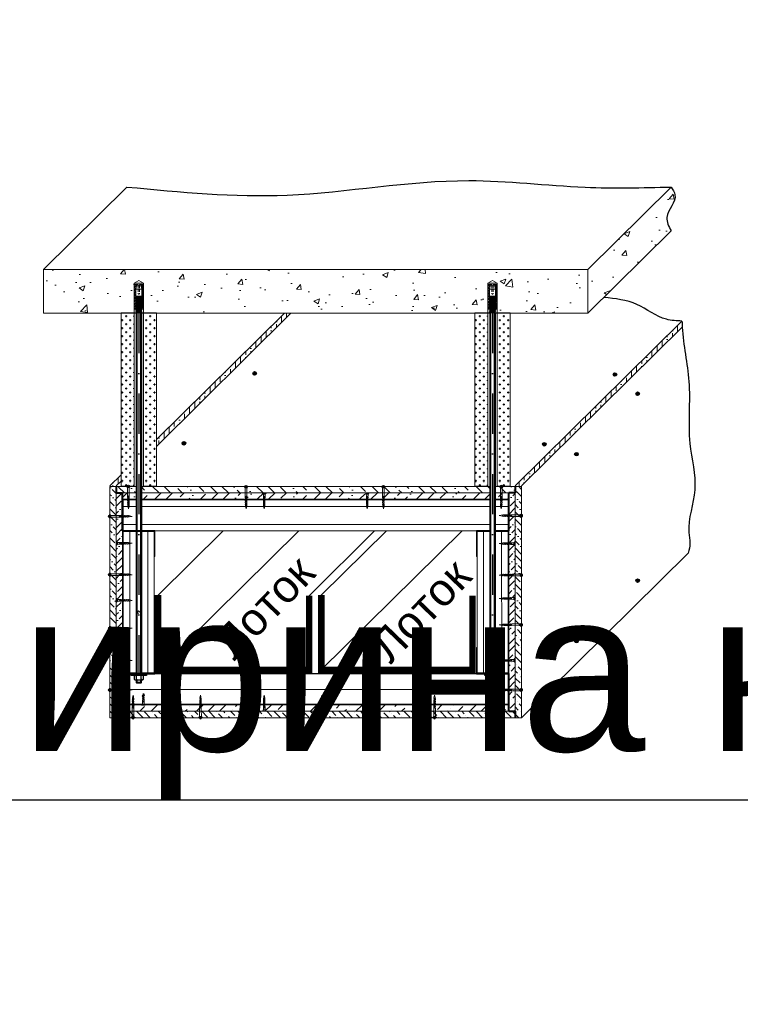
# Model space of a CAD drawing. Header units: millimetres. Extents: x -170541 to 538755, y -106344 to 863391.
# Tile 6 of 12: x 183423 to 184543, y -52523 to -50994. Entities that reach past the tile are written whole.
import ezdxf

# ---------------------------------------------------------------- set-up
doc = ezdxf.new("R2010")
doc.units = ezdxf.units.MM
doc.set_wipeout_variables(frame=1)
doc.linetypes.add('DASHDOT2', pattern=[0.5, 0.25, -0.125, 0, -0.125])
doc.linetypes.add('HIDDEN2', pattern=[4.7625, 3.175, -1.5875])
for name, color, linetype, lineweight in [('01_Техстронг Плита', 32, 'Continuous', 9), ('02_Техстронг Профиль', 7, 'Continuous', 9), ('HC', 7, 'Continuous', 25), ('АР-Основные', 7, 'Continuous', 15), ('АР-Текст', 150, 'Continuous', 13)]:
    doc.layers.add(name, color=color, linetype=linetype, lineweight=lineweight)
doc.layers.add('_Осевая', color=102, linetype='DASHDOT2')
doc.layers.add('ЛИДЕР', color=7, linetype='Continuous')
doc.styles.add('Arial', font='arial.ttf', dxfattribs={"height": 250})
doc.styles.get("Standard").update_dxf_attribs({"font": 'isocpeur.ttf'})
doc.dimstyles.new('ISO-25', dxfattribs={"dimtxt": 2.5, "dimasz": 2.5, "dimexe": 1.25, "dimexo": 0.625, "dimtad": 1, "dimtxsty": 'Standard', "dimcen": 2.5, "dimadec": 0, "dimazin": 0, "dimtfac": 1, "dimtmove": 0, "dimatfit": 3, "dimfxl": 1, "dimarcsym": 0})
pattern_1 = [(135, (179364.058, -50790.7586), (-15.434815, 4.209495), [19.84375, -3.96875, 0, -3.96875])]
pattern_2 = [(0, (-209700.356, 35858.3034), (6.25, 6.25), [3.125, -9.375]), (90, (-209698.7936, 35856.741), (-6.25, 6.25), [3.125, -9.375])]
pattern_3 = [(0, (-209150.777, 35858.3034), (6.25, 6.25), [3.125, -9.375]), (90, (-209149.215, 35856.741), (-6.25, 6.25), [3.125, -9.375])]

# ---------------------------------------------------------------- blocks, each defined once
blk = doc.blocks.new('*D613')
at = {"color": 0, "lineweight": -2, "transparency": 16777216}
for p, q in [((183385.1, -51718.9), (183385.1, -49366.7)), ((183160.9, -51718.9), (183386.4, -51718.9)), ((183385.1, -52075.7), (183385.1, -51721.4)), ((183155.9, -52078.2), (183386.4, -52078.2))]:
    blk.add_line(p, q, dxfattribs=at)
at = {"color": 0, "transparency": 16777216}
for points in [[(183384.7, -51721.4), (183385.5, -51721.4), (183385.1, -51718.9)], [(183384.7, -52075.7), (183385.5, -52075.7), (183385.1, -52078.2)]]:
    blk.add_solid(points, dxfattribs=at)
at = {"layer": 'Defpoints', "color": 0, "transparency": 16777216}
for p in [(183160.3, -51718.9), (183385.1, -51718.9), (183155.3, -52078.2)]:
    blk.add_point(p, dxfattribs=at)
at = {"color": 0, "transparency": 16777216, "insert": (183221.8, -50541.6), "char_height": 250, "attachment_point": 5, "rotation": 90, "style": 'Arial'}
blk.add_mtext('высота короба', dxfattribs=at)
blk = doc.blocks.new('34124')
at = {"ltscale": 5}
h = blk.add_hatch(color=1, dxfattribs=at)
h.dxf.hatch_style = 1
h.paths.add_polyline_path([(3.2, 0, 1), (-3.2, 0, 1)])
at = {"color": 1, "ltscale": 5}
blk.add_circle((0, 0), 3.2, dxfattribs=at)
blk = doc.blocks.new('Анкер м10')
at = {"lineweight": 5}
h = blk.add_hatch(dxfattribs=at)
h.set_pattern_fill('STEEL', color=256, scale=0.8)
h.set_pattern_definition([(45, (-16380.2264, 15704.676), (-1.79605122, 1.79605122), []), (45, (-16380.2264, 15705.946), (-1.79605122, 1.79605122), [])])
h.paths.add_polyline_path([(-4, 30.6), (-2.9, 36.7), (-5.8, 36.7), (-5.8, 4.7), (-4, 4.7)])
h.paths.add_polyline_path([(5.8, 36.7), (2.9, 36.7), (4, 30.6), (4, 4.7), (5.8, 4.7)])
for p, q in [((6, 38.3), (-6, 38.3)), ((-5.8, 36.7), (-5.8, 4.7)), ((-0.8, 36.7), (-5.8, 36.7)), ((-4, 30.6), (-4, 4.7)), ((-3.9, 30.6), (3.9, 30.6)), ((-3.1, 35), (3.1, 35)), ((-0.8, 36.7), (-0.8, 35)), ((5.8, 36.7), (0.8, 36.7)), ((0.8, 36.7), (0.8, 35)), ((4, 30.6), (4, 4.7)), ((5.8, 36.7), (5.8, 4.7)), ((-4, 24.3), (-5.8, 24.3)), ((-4, 19.2), (-3.6, 19.5)), ((-4, 19.2), (-3.4, 18.9)), ((-4, 18), (-3.4, 18.4)), ((-4, 18), (-3.4, 17.7)), ((-4, 16.8), (-3.4, 17.2)), ((-4, 16.8), (-3.4, 16.5)), ((-4, 15.6), (-3.4, 16)), ((-4, 15.6), (-3.4, 15.3)), ((-4, 14.4), (-3.4, 14.8)), ((-4, 14.4), (-3.4, 14.1)), ((-4, 13.2), (-3.4, 13.6)), ((-4, 13.2), (-3.4, 12.9)), ((3.9, 21.5), (-3.9, 21.5)), ((-3.4, 18.4), (-3.4, 18.9)), ((-3.4, 17.2), (-3.4, 17.7)), ((-3.4, 16), (-3.4, 16.5)), ((-3.4, 14.8), (-3.4, 15.3)), ((-3.4, 13.6), (-3.4, 14.1)), ((-3.4, 12.4), (-3.4, 12.9)), ((3.4, 19), (3.4, 19.5)), ((4, 18.6), (3.4, 19)), ((4, 18.6), (3.4, 18.3)), ((3.4, 17.8), (3.4, 18.3)), ((4, 17.4), (3.4, 17.8)), ((4, 17.4), (3.4, 17.1)), ((3.4, 16.6), (3.4, 17.1)), ((4, 16.2), (3.4, 16.6)), ((4, 16.2), (3.4, 15.9)), ((3.4, 15.4), (3.4, 15.9)), ((4, 15), (3.4, 15.4)), ((4, 15), (3.4, 14.7)), ((3.4, 14.2), (3.4, 14.7)), ((4, 13.8), (3.4, 14.2)), ((4, 13.8), (3.4, 13.5)), ((3.4, 13), (3.4, 13.5)), ((4, 12.6), (3.4, 13)), ((4, 12.6), (3.4, 12.3)), ((4, 24.3), (5.8, 24.3)), ((-3.8, 4.7), (-6, 4.7)), ((-4, 12), (-3.4, 12.4)), ((-4, 12), (-3.4, 11.7)), ((-4, 10.8), (-3.4, 11.2)), ((-4, 10.8), (-3.4, 10.5)), ((-4, 9.6), (-3.4, 10)), ((-4, 9.6), (-3.4, 9.3)), ((-4, 8.4), (-3.4, 8.8)), ((-4, 8.4), (-3.4, 8.1)), ((-4, 7.2), (-3.4, 7.6)), ((-4, 7.2), (-3.4, 6.9)), ((-4, 6), (-3.4, 6.4)), ((-4, 6), (-3.4, 5.7)), ((-4, 4.8), (-3.4, 5.2)), ((-4, 4.8), (-3.4, 4.5)), ((-4, 3.6), (-3.4, 4)), ((-4, 3.6), (-3.4, 3.3)), ((-4, 2.4), (-3.4, 2.8)), ((-4, 2.4), (-3.4, 2.1)), ((-4, 1.2), (-3.4, 1.6)), ((-4, 1.2), (-3.4, 0.9)), ((-4, 0), (-3.4, 0.4)), ((-4, 0), (-3.9, 0)), ((-3.4, 11.2), (-3.4, 11.7)), ((-3.4, 10), (-3.4, 10.5)), ((-3.4, 8.8), (-3.4, 9.3)), ((-3.4, 7.6), (-3.4, 8.1)), ((-3.4, 6.4), (-3.4, 6.9)), ((-3.4, 5.2), (-3.4, 5.7)), ((-3.4, 4), (-3.4, 4.5)), ((-3.4, 2.8), (-3.4, 3.3)), ((-3.4, 1.6), (-3.4, 2.1)), ((-3.4, 0.4), (-3.4, 0.9)), ((3.4, 11.8), (3.4, 12.3)), ((4, 11.4), (3.4, 11.8)), ((4, 11.4), (3.4, 11.1)), ((3.4, 10.6), (3.4, 11.1)), ((4, 10.2), (3.4, 10.6)), ((4, 10.2), (3.4, 9.9)), ((3.4, 9.4), (3.4, 9.9)), ((4, 9), (3.4, 9.4)), ((4, 9), (3.4, 8.7)), ((3.4, 8.2), (3.4, 8.7)), ((4, 7.8), (3.4, 8.2)), ((4, 7.8), (3.4, 7.5)), ((3.4, 7), (3.4, 7.5)), ((4, 6.6), (3.4, 7)), ((4, 6.6), (3.4, 6.3)), ((3.4, 5.8), (3.4, 6.3)), ((4, 5.4), (3.4, 5.8)), ((4, 5.4), (3.4, 5.1)), ((3.4, 4.6), (3.4, 5.1)), ((6, 4.7), (3.4, 4.7)), ((4, 4.2), (3.4, 4.6)), ((4, 4.2), (3.4, 3.9)), ((3.4, 3.4), (3.4, 3.9)), ((4, 3), (3.4, 3.4)), ((4, 3), (3.4, 2.7)), ((3.4, 2.2), (3.4, 2.7)), ((4, 1.8), (3.4, 2.2)), ((4, 1.8), (3.4, 1.5)), ((3.4, 1), (3.4, 1.5)), ((4, 0.6), (3.4, 1)), ((4, 0.6), (3.4, 0.3)), ((3.4, 0), (3.4, 0.3))]:
    blk.add_line(p, q, dxfattribs=at)
at = {"linetype": 'HIDDEN2', "lineweight": 5}
for p, q in [((-0.8, 35), (-0.8, 25.1)), ((0.8, 35), (0.8, 25.1))]:
    blk.add_line(p, q, dxfattribs=at)
at = {"lineweight": 5, "ltscale": 5}
blk.add_line((6, 0), (-6, 0), dxfattribs=at)
at = {"lineweight": 5}
blk.add_lwpolyline([(-6, 0), (-6, 38.3), (0, 41.8), (6, 38.3), (6, 0)], dxfattribs=at)
at = {"linetype": 'HIDDEN2', "lineweight": 5}
blk.add_arc((0, 25.1), 0.8, 180, 0, dxfattribs=at)
at = {"layer": 'HC', "lineweight": 5, "extrusion": (1.22461e-16, 5.99869e-32, -1)}
for p, q in [((-4, 30.6), (-2.9, 36.7)), ((-3.9, 30.6), (-3.1, 35)), ((-3.9, 21.5), (-3.9, 30.6)), ((2.9, 36.7), (4, 30.6)), ((3.1, 35), (3.9, 30.6)), ((3.9, 30.6), (3.9, 21.5)), ((-2.6, 20.7), (-3.9, 21.5)), ((2.6, 20.3), (-2.6, 20.3)), ((3.9, 21.5), (2.6, 20.7))]:
    blk.add_line(p, q, dxfattribs=at)
at = {"layer": 'HC', "lineweight": 5, "extrusion": (-1.22461e-16, 4.49903e-32, -1)}
for p, q in [((4, 18.6), (-4, 18)), ((4, 17.4), (-4, 16.8)), ((4, 16.2), (-4, 15.6)), ((4, 15), (-4, 14.4)), ((4, 13.8), (-4, 13.2)), ((4, 12.6), (-4, 12)), ((3.4, 19.5), (-3.4, 18.9)), ((3.4, 19.5), (-3.4, 18.9)), ((3.4, 19), (-3.4, 18.4)), ((3.4, 18.3), (-3.4, 17.7)), ((3.4, 17.8), (-3.4, 17.2)), ((3.4, 17.1), (-3.4, 16.5)), ((3.4, 16.6), (-3.4, 16)), ((3.4, 15.9), (-3.4, 15.3)), ((3.4, 15.4), (-3.4, 14.8)), ((3.4, 14.7), (-3.4, 14.1)), ((3.4, 14.2), (-3.4, 13.6)), ((3.4, 13.5), (-3.4, 12.9)), ((3.4, 13), (-3.4, 12.4)), ((4, 11.4), (-4, 10.8)), ((4, 10.2), (-4, 9.6)), ((4, 9), (-4, 8.4)), ((4, 7.8), (-4, 7.2)), ((4, 6.6), (-4, 6)), ((4, 5.4), (-4, 4.8)), ((4, 4.2), (-4, 3.6)), ((4, 3), (-4, 2.4)), ((4, 1.8), (-4, 1.2)), ((4, 0.6), (-4, 0)), ((3.4, 12.3), (-3.4, 11.7)), ((3.4, 11.8), (-3.4, 11.2)), ((3.4, 11.1), (-3.4, 10.5)), ((3.4, 11.1), (-3.4, 10.5)), ((3.4, 10.6), (-3.4, 10)), ((3.4, 9.9), (-3.4, 9.3)), ((3.4, 9.9), (-3.4, 9.3)), ((3.4, 9.4), (-3.4, 8.8)), ((3.4, 8.7), (-3.4, 8.1)), ((3.4, 8.2), (-3.4, 7.6)), ((3.4, 7.5), (-3.4, 6.9)), ((3.4, 7), (-3.4, 6.4)), ((3.4, 6.3), (-3.4, 5.7)), ((3.4, 5.8), (-3.4, 5.2)), ((3.4, 5.1), (-3.4, 4.5)), ((3.4, 4.6), (-3.4, 4)), ((3.4, 3.9), (-3.4, 3.3)), ((3.4, 3.4), (-3.4, 2.8)), ((3.4, 2.7), (-3.4, 2.1)), ((3.4, 2.2), (-3.4, 1.6)), ((3.4, 1.5), (-3.4, 0.9)), ((3.4, 1.5), (-3.4, 0.9)), ((3.4, 1), (-3.4, 0.4)), ((3.4, 0.3), (0.4, 0)), ((3.4, 0.3), (0.4, 0))]:
    blk.add_line(p, q, dxfattribs=at)
at = {"layer": 'HC', "lineweight": 5, "extrusion": (1.22461e-16, -5.99869e-32, -1)}
for p, q in [((3.4, 19.5), (-3.6, 19.5)), ((-2.6, 20.3), (-3.4, 19.5)), ((2.6, 20.7), (-2.6, 20.7)), ((3.4, 19.5), (2.6, 20.3))]:
    blk.add_line(p, q, dxfattribs=at)
blk = doc.blocks.new('Саморез 25')
at = {"layer": 'АР-Основные'}
for points in [[(0, 2.8), (0, -2.8)], [(0.3, 2.8), (0, 2.8)], [(0, 1.4), (7.2, 1.3)], [(0.3, 2.8), (0.3, -2.8)], [(2.2, 1.4), (0.3, 2.8)], [(2.2, -1.4), (2.2, 1.4)], [(4.5, -1.3), (7.1, 1.3)], [(7.2, -1.3), (9.8, 1.2)], [(9.9, -1.3), (12.5, 1.2)], [(12.6, -1.2), (15.1, 1.2)], [(15.3, -1.2), (17.8, 1.2)], [(18, -1.2), (20.2, 1)], [(20.2, 1), (25, 0)], [(4.5, -1.3), (0, -1.4)], [(0.3, -2.8), (0, -2.8)], [(0.3, -2.8), (2.2, -1.4)], [(19.3, -1.2), (25, 0)]]:
    blk.add_lwpolyline(points, dxfattribs=at)
for points in [[(9.8, 1.3, -0.189572), (7.2, 1.3, -0.286419)], [(12.5, 1.2, -0.209667), (9.8, 1.3, -0.286419)], [(15.1, 1.2, -0.189861), (12.5, 1.2, -0.286419)], [(17.8, 1.2, -0.189861), (15.1, 1.2, -0.286419)], [(20.2, 1, -0.29379), (17.8, 1.2, -0.286419)], [(4.5, -1.3, -0.134316), (7.2, -1.3, -0.281599)], [(7.2, -1.3, -0.160342), (9.9, -1.3, -0.281599)], [(9.9, -1.3, -0.160342), (12.6, -1.2, -0.281599)], [(12.6, -1.2, -0.160342), (15.3, -1.2, -0.281599)], [(15.3, -1.2, -0.160342), (18, -1.2, -0.281599)], [(18, -1.2, -0.272032), (19.3, -1.2, -0.272032)]]:
    blk.add_lwpolyline(points, format="xyb", dxfattribs=at)
blk = doc.blocks.new('*U605')
blk.add_wipeout([(-575, 4), (-575, -4), (0, -4), (0, 4)])
at = {"ltscale": 40}
for p, q in [((-574, 4), (-575, 3)), ((-575, -3), (-575, 3)), ((-569.6, 3), (-575, 3)), ((-569.6, 4), (-574, 4)), ((-574, -4), (-574, 4)), ((0, 4), (-560.2, 4)), ((0, 3), (-560.2, 3)), ((-575, -3), (-569.6, -3)), ((-574, -4), (-575, -3)), ((-574, -4), (-569.6, -4)), ((-560.2, -3), (0, -3)), ((0, -4), (-560.2, -4))]:
    blk.add_line(p, q, dxfattribs=at)
at = {"ltscale": 100}
for p, q in [((-569.6, 5), (-568.8, 3.8)), ((-569.6, 2.7), (-568.8, 3.8)), ((-568.8, 3.8), (-563.7, 3.8)), ((-562.8, 5), (-563.7, 3.8)), ((-562.8, 2.7), (-563.7, 3.8)), ((0, -4), (0, 4)), ((-569.6, -2.7), (-568.8, -3.8)), ((-569.6, -5), (-568.8, -3.8)), ((-568.8, -3.8), (-563.7, -3.8)), ((-562.8, -2.7), (-563.7, -3.8)), ((-562.8, -5), (-563.7, -3.8))]:
    blk.add_line(p, q, dxfattribs=at)
for points in [[(-562.8, 5.9), (-563.7, 7.1), (-568.8, 7.1), (-569.6, 5.9), (-569.6, -5.9), (-568.8, -7.1), (-563.7, -7.1), (-562.8, -5.9)], [(-562.8, -11.7), (-562.8, 11.7), (-560.2, 11.7), (-560.2, -11.7)]]:
    blk.add_lwpolyline(points, close=True, dxfattribs=at)
at = {"layer": '_Осевая', "ltscale": 250}
blk.add_line((0, 0), (-579.2, 0), dxfattribs=at)
blk = doc.blocks.new('Саморез с прессшайбой и сверлом')
for p, q in [((-421.4, -5088.4), (-422, -5084.8)), ((-421.1, -5087), (-421.4, -5088.4)), ((-420.6, -5086.8), (-421.1, -5087)), ((-419.8, -5083.9), (-420.6, -5086.8))]:
    blk.add_line(p, q)
at = {"layer": 'АР-Основные'}
for points in [[(-424.6, -5070.4), (-417.1, -5070.4)], [(-424.6, -5070.9), (-424.6, -5070.4)], [(-424.6, -5070.9), (-417.1, -5070.9)], [(-423.8, -5069.9), (-418.2, -5069.9)], [(-423.8, -5070.4), (-423.8, -5069.9)], [(-422.3, -5070.9), (-422.3, -5077.1)], [(-419.7, -5074.3), (-422.2, -5077)], [(-419.7, -5077.1), (-422.2, -5079.7)], [(-419.7, -5074.3), (-419.6, -5070.9)], [(-418.2, -5070.4), (-418.2, -5069.9)], [(-417.1, -5070.9), (-417.1, -5070.4)], [(-419.8, -5079.9), (-422.2, -5082.3)], [(-419.8, -5082.6), (-422, -5084.8)]]:
    blk.add_lwpolyline(points, dxfattribs=at)
for points in [[(-422.2, -5079.7, 0.175921), (-422.3, -5077.1, 0.286419)], [(-419.7, -5077.1, 0.125559), (-419.8, -5079.9, 0.281599)], [(-419.7, -5074.3, 0.134316), (-419.7, -5077.1, 0.281599)], [(-422.2, -5082.3, 0.189861), (-422.2, -5079.7, 0.286419)], [(-422, -5084.8, 0.29379), (-422.2, -5082.3, 0.286419)], [(-419.8, -5079.9, 0.160342), (-419.8, -5082.6, 0.281599)], [(-419.8, -5082.6, 0.272032), (-419.8, -5083.9, 0.272032)]]:
    blk.add_lwpolyline(points, format="xyb", dxfattribs=at)
blk = doc.blocks.new('A$C66B9649C')
at = {"layer": 'АР-Основные'}
for points in [[(0, -2.8), (0, 2.8)], [(0.3, 2.8), (0, 2.8)], [(14.5, 1.3), (0, 1.4)], [(0.3, -2.8), (0.3, 2.8)], [(0.3, 2.8), (2.2, 1.4)], [(2.2, 1.4), (2.2, -1.4)], [(14.5, 1.3), (17.1, -1.3)], [(17.2, 1.3), (19.8, -1.2)], [(19.9, 1.3), (22.5, -1.2)], [(22.6, 1.2), (25.1, -1.2)], [(25.3, 1.2), (27.8, -1.2)], [(28, 1.2), (30.2, -1)], [(29.3, 1.2), (35, 0)], [(30.2, -1), (35, 0)], [(0, -1.4), (17.2, -1.3)], [(0.3, -2.8), (0, -2.8)], [(2.2, -1.4), (0.3, -2.8)]]:
    blk.add_lwpolyline(points, dxfattribs=at)
for points in [[(14.5, 1.3, 0.134316), (17.2, 1.3, 0.281599)], [(17.2, 1.3, 0.160342), (19.9, 1.3, 0.281599)], [(19.9, 1.3, 0.160342), (22.6, 1.2, 0.281599)], [(22.6, 1.2, 0.160342), (25.3, 1.2, 0.281599)], [(25.3, 1.2, 0.160342), (28, 1.2, 0.281599)], [(28, 1.2, 0.272032), (29.3, 1.2, 0.272032)], [(19.8, -1.3, 0.189572), (17.2, -1.3, 0.286419)], [(22.5, -1.2, 0.209667), (19.8, -1.3, 0.286419)], [(25.1, -1.2, 0.189861), (22.5, -1.2, 0.286419)], [(27.8, -1.2, 0.189861), (25.1, -1.2, 0.286419)], [(30.2, -1, 0.29379), (27.8, -1.2, 0.286419)]]:
    blk.add_lwpolyline(points, format="xyb", dxfattribs=at)
at = {"xscale": 0.5, "yscale": 0.5, "zscale": 0.5}
blk.add_blockref('34124', (0, 0), dxfattribs=at)
blk = doc.blocks.new('*U606')
blk.add_wipeout([(-575, 4), (-575, -4), (0, -4), (0, 4)])
at = {"ltscale": 40}
for p, q in [((-574, 4), (-575, 3)), ((-575, -3), (-575, 3)), ((-569.6, 3), (-575, 3)), ((-569.6, 4), (-574, 4)), ((-574, -4), (-574, 4)), ((0, 4), (-560.2, 4)), ((0, 3), (-560.2, 3)), ((-575, -3), (-569.6, -3)), ((-574, -4), (-575, -3)), ((-574, -4), (-569.6, -4)), ((-560.2, -3), (0, -3)), ((0, -4), (-560.2, -4))]:
    blk.add_line(p, q, dxfattribs=at)
at = {"ltscale": 100}
for p, q in [((-569.6, 5), (-568.8, 3.8)), ((-569.6, 2.7), (-568.8, 3.8)), ((-568.8, 3.8), (-563.7, 3.8)), ((-562.8, 5), (-563.7, 3.8)), ((-562.8, 2.7), (-563.7, 3.8)), ((0, -4), (0, 4)), ((-569.6, -2.7), (-568.8, -3.8)), ((-569.6, -5), (-568.8, -3.8)), ((-568.8, -3.8), (-563.7, -3.8)), ((-562.8, -2.7), (-563.7, -3.8)), ((-562.8, -5), (-563.7, -3.8))]:
    blk.add_line(p, q, dxfattribs=at)
for points in [[(-562.8, 5.9), (-563.7, 7.1), (-568.8, 7.1), (-569.6, 5.9), (-569.6, -5.9), (-568.8, -7.1), (-563.7, -7.1), (-562.8, -5.9)], [(-562.8, -11.7), (-562.8, 11.7), (-560.2, 11.7), (-560.2, -11.7)]]:
    blk.add_lwpolyline(points, close=True, dxfattribs=at)
at = {"layer": '_Осевая', "ltscale": 250}
blk.add_line((0, 0), (-579.2, 0), dxfattribs=at)
blk = doc.blocks.new('*D624')
at = {"color": 0, "lineweight": -2, "transparency": 16777216}
for p, q in [((182520.3, -52078.8), (182520.3, -52207.1)), ((183160.3, -52078.8), (183160.3, -52207.1)), ((182522.8, -52205.8), (183157.8, -52205.8)), ((183160.3, -52205.8), (185603.6, -52205.8))]:
    blk.add_line(p, q, dxfattribs=at)
at = {"color": 0, "transparency": 16777216}
for points in [[(182522.8, -52205.4), (182522.8, -52206.3), (182520.3, -52205.8)], [(183157.8, -52205.4), (183157.8, -52206.3), (183160.3, -52205.8)]]:
    blk.add_solid(points, dxfattribs=at)
at = {"layer": 'Defpoints', "color": 0, "transparency": 16777216}
for p in [(182520.3, -52078.2), (183160.3, -52078.2), (183160.3, -52205.8)]:
    blk.add_point(p, dxfattribs=at)
at = {"color": 0, "transparency": 16777216, "insert": (184383.2, -52042.5), "char_height": 250, "attachment_point": 5, "style": 'Arial'}
blk.add_mtext('ширина короба', dxfattribs=at)
blk = doc.blocks.new('*D621')
at = {"color": 0, "lineweight": -2, "transparency": 16777216}
for p, q in [((183239.3, -52960.6), (183239.3, -52339.9)), ((183220.9, -52960.6), (183240.5, -52960.6)), ((183239.3, -53249.3), (183239.3, -52963.1)), ((183113.2, -53251.8), (183240.5, -53251.8))]:
    blk.add_line(p, q, dxfattribs=at)
at = {"color": 0, "transparency": 16777216}
for points in [[(183238.9, -52963.1), (183239.7, -52963.1), (183239.3, -52960.6)], [(183238.9, -53249.3), (183239.7, -53249.3), (183239.3, -53251.8)]]:
    blk.add_solid(points, dxfattribs=at)
at = {"layer": 'Defpoints', "color": 0, "transparency": 16777216}
for p in [(183220.3, -52960.6), (183239.3, -52960.6), (183112.6, -53251.8)]:
    blk.add_point(p, dxfattribs=at)
at = {"color": 0, "transparency": 16777216, "insert": (183206.1, -52575.4), "char_height": 250, "attachment_point": 5, "rotation": 90, "style": 'Arial'}
blk.add_mtext('{\\H0.2x;высота короба}', dxfattribs=at)

msp = doc.modelspace()

# ---------------------------------------------------------------- hatches: boundary and pattern name
h = msp.add_hatch(color=256)
h.dxf.hatch_style = 1
h.paths.add_polyline_path([(183583.19, -51788.897), (183583.19, -51778.897), (183583.19, -51738.897), (183623.19, -51738.897), (183623.19, -51739.897), (183584.19, -51739.897), (183584.19, -51787.897), (183623.19, -51787.897), (183623.19, -51788.897)])
h = msp.add_hatch(color=256)
h.dxf.hatch_style = 1
h.paths.add_polyline_path([(184143.19, -51788.897), (184143.19, -51787.897), (184182.19, -51787.897), (184182.19, -51739.897), (184143.19, -51739.897), (184143.19, -51738.897), (184183.19, -51738.897), (184183.19, -51788.897)])
h = msp.add_hatch(color=256)
h.dxf.hatch_style = 1
h.paths.add_polyline_path([(183633.19, -51787.897), (183623.19, -51787.897), (183583.19, -51787.897), (183583.19, -51827.897), (183584.19, -51827.897), (183584.19, -51788.897), (183632.19, -51788.897), (183632.19, -51827.897), (183633.19, -51827.897)])
h = msp.add_hatch(color=256)
h.dxf.hatch_style = 1
h.paths.add_polyline_path([(184133.19, -51787.897), (184143.19, -51787.897), (184183.19, -51787.897), (184183.19, -51827.897), (184182.19, -51827.897), (184182.19, -51788.897), (184134.19, -51788.897), (184134.19, -51827.897), (184133.19, -51827.897)])
h = msp.add_hatch(color=256)
h.dxf.hatch_style = 1
h.paths.add_polyline_path([(183633.19, -51969.167), (183632.19, -51969.167), (183632.19, -52008.167), (183584.19, -52008.167), (183584.19, -51969.167), (183583.19, -51969.167), (183583.19, -52009.167), (183633.19, -52009.167)])
h = msp.add_hatch(color=256)
h.dxf.hatch_style = 1
h.paths.add_polyline_path([(184133.19, -51969.167), (184134.19, -51969.167), (184134.19, -52008.167), (184182.19, -52008.167), (184182.19, -51969.167), (184183.19, -51969.167), (184183.19, -52009.167), (184133.19, -52009.167)])
h = msp.add_hatch(color=256)
h.dxf.hatch_style = 1
h.paths.add_polyline_path([(183583.19, -52008.167), (183583.19, -52018.167), (183583.19, -52058.167), (183623.19, -52058.167), (183623.19, -52057.167), (183584.19, -52057.167), (183584.19, -52009.167), (183623.19, -52009.167), (183623.19, -52008.167)])
h = msp.add_hatch(color=256)
h.dxf.hatch_style = 1
h.paths.add_polyline_path([(184143.19, -52008.167), (184143.19, -52009.167), (184182.19, -52009.167), (184182.19, -52057.167), (184143.19, -52057.167), (184143.19, -52058.167), (184183.19, -52058.167), (184183.19, -52008.167)])
at = {"layer": '01_Техстронг Плита', "ltscale": 4}
h = msp.add_hatch(dxfattribs=at)
h.set_pattern_fill('ANSI36', color=32, scale=2.5, angle=45, style=0)
h.set_pattern_definition([(90, (183472.88, -49653.3576), (-7.9375, 13.890625), [19.84375, -3.96875, 0, -3.96875])])
h.paths.add_polyline_path([(183580.659, -51710.307), (183580.659, -51700.433), (183563.19, -51717.897), (183573.19, -51717.897)])
h.paths.add_polyline_path([(183844.63, -51450.005), (183834.63, -51450.005), (183635.978, -51646.673), (183635.978, -51656.547)])
at = {"layer": '01_Техстронг Плита'}
h = msp.add_hatch(dxfattribs=at)
h.set_pattern_fill('CROSS', color=256, scale=25)
h.set_pattern_definition(pattern_2)
h.paths.add_polyline_path([(183601.059, -51449.508), (183580.659, -51449.508), (183580.659, -51718.399), (183601.059, -51718.399)])
h = msp.add_hatch(dxfattribs=at)
h.set_pattern_fill('CROSS', color=256, scale=25)
h.set_pattern_definition(pattern_2)
h.paths.add_polyline_path([(183615.579, -51718.399), (183635.978, -51718.399), (183635.978, -51449.508), (183615.579, -51449.508)])
h = msp.add_hatch(dxfattribs=at)
h.set_pattern_fill('CROSS', color=256, scale=25)
h.set_pattern_definition(pattern_3)
h.paths.add_polyline_path([(184150.637, -51449.508), (184130.238, -51449.508), (184130.238, -51718.399), (184150.637, -51718.399)])
h = msp.add_hatch(dxfattribs=at)
h.set_pattern_fill('CROSS', color=256, scale=25)
h.set_pattern_definition(pattern_3)
h.paths.add_polyline_path([(184165.157, -51718.399), (184185.557, -51718.399), (184185.557, -51449.508), (184165.157, -51449.508)])
at = {"layer": '01_Техстронг Плита', "ltscale": 4}
h = msp.add_hatch(dxfattribs=at)
h.set_pattern_fill('ANSI36', color=32, scale=2.5, angle=45, style=0)
h.set_pattern_definition([(90, (183492.88, -49653.3576), (-7.9375, 13.890625), [19.84375, -3.96875, 0, -3.96875])])
edge = h.paths.add_edge_path()
edge.add_spline(control_points=[(184452.726, -51471.51), (184452.543, -51467.037), (184452.424, -51463.13), (184452.392, -51461.966)], knot_values=[0, 0, 0, 0, 8.46584721, 8.46584721, 8.46584721, 8.46584721], degree=3, periodic=0)
edge.add_line((184452.392, -51461.966), (184193.19, -51717.897))
edge.add_line((184193.19, -51717.897), (184203.19, -51717.897))
edge.add_line((184203.19, -51717.897), (184452.726, -51471.51))
h = msp.add_hatch(dxfattribs=at)
h.set_pattern_fill('ANSI36', color=32, scale=2.5, angle=90, style=0)
h.set_pattern_definition([(135, (180736.895, -50790.7586), (-15.434815, 4.209495), [19.84375, -3.96875, 0, -3.96875])])
h.paths.add_polyline_path([(183573.19, -51718.897), (183563.19, -51718.897), (183563.19, -52078.167), (183573.19, -52078.167)])
h = msp.add_hatch(dxfattribs=at)
h.set_pattern_fill('ANSI36', color=32, scale=4, angle=90, style=0)
h.set_pattern_definition([(135, (180736.895, -50801.759), (-24.695704, 6.73519), [31.75, -6.35, 0, -6.35])])
h.paths.add_polyline_path([(184193.19, -51718.897), (184193.19, -51728.897), (183573.19, -51728.897), (183573.19, -51718.897)])
h = msp.add_hatch(dxfattribs=at)
h.set_pattern_fill('ANSI36', color=32, scale=2.5, style=0)
h.set_pattern_definition([(45, (107003.083, -32376.787), (4.20949506, 15.4348152), [19.84375, -3.96875, 0, -3.96875])])
h.paths.add_polyline_path([(183583.19, -51728.897), (183573.19, -51728.897), (183573.19, -52068.167), (183583.19, -52068.167)])
h = msp.add_hatch(dxfattribs=at)
h.set_pattern_fill('ANSI36', color=32, scale=100, style=0)
h.set_pattern_definition([(45, (265785.122, 337120.538), (6.62912607, 24.3067956), [31.25, -6.25, 0, -6.25])])
h.paths.add_polyline_path([(184183.19, -51738.897), (184183.19, -51728.897), (183583.19, -51728.897), (183583.19, -51738.897)])
h = msp.add_hatch(dxfattribs=at)
h.set_pattern_fill('ANSI36', color=32, scale=2.5, style=0)
h.set_pattern_definition([(45, (107019.6454, -32376.787), (4.20949506, 15.4348152), [19.84375, -3.96875, 0, -3.96875])])
h.paths.add_polyline_path([(184183.19, -51728.897), (184193.19, -51728.897), (184193.19, -52068.167), (184183.19, -52068.167)])
h = msp.add_hatch(dxfattribs=at)
h.set_pattern_fill('ANSI36', color=32, scale=2.5, angle=90, style=0)
h.set_pattern_definition(pattern_1)
h.paths.add_polyline_path([(184193.19, -51718.897), (184203.19, -51718.897), (184203.19, -52078.167), (184193.19, -52078.167)])
h = msp.add_hatch(dxfattribs=at)
h.set_pattern_fill('ANSI36', color=32, scale=2.5, angle=90, style=0)
h.set_pattern_definition(pattern_1)
h.paths.add_polyline_path([(184193.19, -52078.167), (184193.19, -52068.167), (183573.19, -52068.167), (183573.19, -52078.167)])
h = msp.add_hatch(dxfattribs=at)
h.set_pattern_fill('ANSI36', color=32, scale=100, style=0)
h.set_pattern_definition([(45, (265785.122, 337221.268), (6.62912607, 24.3067956), [31.25, -6.25, 0, -6.25])])
h.paths.add_polyline_path([(184183.19, -52058.167), (184183.19, -52068.167), (183583.19, -52068.167), (183583.19, -52058.167)])
at = {"layer": '02_Техстронг Профиль'}
h = msp.add_hatch(dxfattribs=at)
h.set_pattern_fill('AR-CONC', color=256, scale=0.5)
h.set_pattern_definition([(50, (184024.25, -49544.83), (91.0923, -7.9695), [9.525, -104.775]), (355, (184024.25, -49544.83), (-17.6217, 95.5284), [7.62, -83.8203]), (100.4514, (184031.84, -49545.49), (73.4706, 87.559), [8.095, -89.045]), (46.184, (184024.25, -49519.43), (135.5395, -21.021), [14.2875, -157.1625]), (96.6356, (184035.54, -49521.18), (118.702, 123.713), [12.1425, -133.568]), (351.184, (184024.25, -49519.43), (118.702, 123.713), [11.43, -125.73]), (21, (184036.95, -49525.78), (75.8072, -51.1326), [9.525, -104.775]), (326, (184036.95, -49525.78), (30.901, 92.094), [7.62, -83.82]), (71.4514, (184043.26, -49530.04), (106.7082, 40.9614), [8.095, -89.045]), (37.5, (184024.247, -49544.827), (1.5443, 42.2775), [0, -82.804, 0, -85.09, 0, -84.1375]), (7.5, (184024.247, -49544.827), (33.4098, 50.0903), [0, -48.514, 0, -80.899, 0, -32.0675]), (327.5, (183995.926, -49544.827), (67.7953, -2.8644), [0, -31.75, 0, -99.06, 0, -131.445]), (317.5, (183983.226, -49544.83), (74.0646, 12.7132), [0, -41.275, 0, -65.786, 0, -93.345])])
edge = h.paths.add_edge_path()
edge.add_spline(control_points=[(184435.419, -51322.137), (184429.77, -51311.129), (184428.689, -51291.299), (184445.488, -51270.216), (184438.646, -51258.621), (184435.419, -51253.872)], knot_values=[0, 0, 0, 0, 34.63392983, 54.94573155, 71.06455549, 71.06455549, 71.06455549, 71.06455549], degree=3, periodic=0)
edge.add_line((184435.419, -51253.872), (184305.916, -51381.74))
edge.add_line((184305.916, -51381.74), (184305.916, -51450.005))
edge.add_line((184305.916, -51450.005), (184435.419, -51322.137))
h = msp.add_hatch(dxfattribs=at)
h.set_pattern_fill('AR-CONC', color=256, scale=0.5)
h.set_pattern_definition([(50, (183482.88, -52319.89), (91.0923, -7.9695), [9.525, -104.775]), (355, (183482.88, -52319.89), (-17.622, 95.5284), [7.62, -83.82]), (100.4514, (183490.47, -52320.56), (73.4706, 87.559), [8.095, -89.045]), (46.184, (183482.88, -52294.49), (135.54, -21.021), [14.287, -157.162]), (96.636, (183494.17, -52296.24), (118.702, 123.713), [12.143, -133.568]), (351.184, (183482.88, -52294.5), (118.702, 123.713), [11.43, -125.73]), (21, (183495.58, -52300.84), (75.807, -51.1326), [9.525, -104.775]), (326, (183495.58, -52300.84), (30.901, 92.094), [7.62, -83.82]), (71.4514, (183501.9, -52305.1), (106.708, 40.9614), [8.095, -89.045]), (37.5, (183482.88, -52319.893), (1.5443, 42.2775), [0, -82.804, 0, -85.09, 0, -84.1375]), (7.5, (183482.88, -52319.893), (33.4098, 50.0903), [0, -48.514, 0, -80.899, 0, -32.0675]), (327.5, (183454.56, -52319.893), (67.7953, -2.8644), [0, -31.75, 0, -99.06, 0, -131.445]), (317.5, (183441.86, -52319.893), (74.0646, 12.7132), [0, -41.275, 0, -65.786, 0, -93.345])])
h.paths.add_polyline_path([(183460.464, -51381.74), (183460.464, -51450.005), (183645.935, -51450.005), (183645.935, -51403.659), (183653.195, -51399.467), (183660.455, -51403.659), (183660.455, -51450.005), (184105.93, -51450.005), (184105.93, -51403.659), (184113.19, -51399.467), (184120.45, -51403.659), (184120.45, -51450.005), (184305.916, -51450.005), (184305.916, -51381.74)])
h = msp.add_hatch(color=256, dxfattribs=at)
h.dxf.hatch_style = 1
h.paths.add_polyline_path([(184181.19, -52010.167), (184181.19, -52009.167), (183585.19, -52009.167), (183585.19, -52010.167)])

# ---------------------------------------------------------------- linework, layer by layer
for p, q in [((183460.464, -51381.74), (183589.967, -51253.872)), ((183791.101, -51543.407), (183785.491, -51543.407)), ((183788.296, -51540.603), (183788.296, -51546.212)), ((184351.096, -51545.005), (184345.487, -51545.005)), ((184348.292, -51542.2), (184348.292, -51547.81)), ((184386.244, -51574.923), (184380.634, -51574.923)), ((184383.439, -51572.118), (184383.439, -51577.728)), ((183681.252, -51651.87), (183675.642, -51651.87)), ((183678.447, -51649.065), (183678.447, -51654.675)), ((184241.247, -51653.468), (184235.638, -51653.468)), ((184238.443, -51650.663), (184238.443, -51656.272)), ((184291.197, -51668.769), (184285.588, -51668.769)), ((184288.393, -51665.965), (184288.393, -51671.574)), ((184386.244, -51865.193), (184380.634, -51865.193)), ((184383.439, -51862.388), (184383.439, -51867.998)), ((184291.197, -51959.039), (184285.588, -51959.039)), ((184288.393, -51956.235), (184288.393, -51961.844))]:
    msp.add_line(p, q)
for centre in [(183788.296, -51543.407), (184348.292, -51545.005), (184383.439, -51574.923), (183678.447, -51651.87), (184238.443, -51653.468), (184288.393, -51668.769), (184383.439, -51865.193), (184288.393, -51959.039)]:
    msp.add_circle(centre, 2.805)
for points in [[(183589.967, -51253.872), (183838.835, -51266.31), (184121.047, -51243.82), (184302, -51254.128), (184435.419, -51253.872)], [(184435.419, -51253.872), (184441.481, -51265.766), (184428.908, -51301.21), (184435.419, -51322.137)], [(184452.392, -51461.966), (184428.151, -51459.313), (184382.381, -51436.356), (184330.984, -51425.253)], [(184452.392, -51461.966), (184452.726, -51471.51), (184463.212, -51555.772), (184464.717, -51652.059), (184472.244, -51724.274), (184463.212, -51790.472), (184464.648, -51807.079), (184462.196, -51822.43)]]:
    msp.add_spline(points, degree=3)
at = {"layer": '01_Техстронг Плита', "color": 32, "ltscale": 4}
for p, q in [((183635.978, -51645.835), (183834.506, -51450.005)), ((183635.978, -51657.106), (183844.506, -51450.005)), ((184193.19, -51717.897), (184452.392, -51461.966)), ((184203.19, -51717.897), (184452.726, -51471.51)), ((183563.19, -51717.897), (183580.659, -51700.648)), ((183573.19, -51717.897), (183580.659, -51710.522)), ((184203.19, -52078.167), (184462.196, -51822.43))]:
    msp.add_line(p, q, dxfattribs=at)
at = {"layer": '01_Техстронг Плита', "color": 1, "lineweight": 40}
for p, q in [((184193.19, -51728.897), (184183.19, -51728.897)), ((184193.19, -51718.897), (184193.19, -51728.897))]:
    msp.add_line(p, q, dxfattribs=at)
at = {"layer": '01_Техстронг Плита'}
for points in [[(183601.059, -51449.508), (183580.659, -51449.508), (183580.659, -51718.399), (183601.059, -51718.399)], [(183615.579, -51449.508), (183635.978, -51449.508), (183635.978, -51718.399), (183615.579, -51718.399)], [(184150.637, -51449.508), (184130.238, -51449.508), (184130.238, -51718.399), (184150.637, -51718.399)], [(184165.157, -51449.508), (184185.557, -51449.508), (184185.557, -51718.399), (184165.157, -51718.399)]]:
    msp.add_lwpolyline(points, close=True, dxfattribs=at)
at = {"layer": '01_Техстронг Плита', "color": 32, "ltscale": 4}
for points in [[(183573.19, -51718.897), (183563.19, -51718.897), (183563.19, -52078.167), (183573.19, -52078.167)], [(184193.19, -51718.897), (184193.19, -51728.897), (183573.19, -51728.897), (183573.19, -51718.897)], [(183583.19, -51728.897), (183573.19, -51728.897), (183573.19, -52068.167), (183583.19, -52068.167)], [(184183.19, -51738.897), (184183.19, -51728.897), (183583.19, -51728.897), (183583.19, -51738.897)], [(184183.19, -51728.897), (184193.19, -51728.897), (184193.19, -52068.167), (184183.19, -52068.167)], [(184193.19, -51718.897), (184203.19, -51718.897), (184203.19, -52078.167), (184193.19, -52078.167)], [(184193.19, -52078.167), (184193.19, -52068.167), (183573.19, -52068.167), (183573.19, -52078.167)], [(184183.19, -52058.167), (184183.19, -52068.167), (183583.19, -52068.167), (183583.19, -52058.167)]]:
    msp.add_lwpolyline(points, close=True, dxfattribs=at)
at = {"layer": '01_Техстронг Плита', "color": 1, "lineweight": 40}
for points in [[(183573.19, -51718.897), (183573.19, -51728.897), (183583.19, -51728.897)], [(183583.19, -51787.897), (183583.19, -51728.897)], [(184183.19, -51787.897), (184183.19, -51728.897)], [(184133.19, -51787.897), (184183.19, -51787.897)], [(183583.086, -52068.167), (183583.086, -52009.167)], [(184183.19, -52068.167), (184183.19, -52009.167)], [(183583.086, -52068.167), (183573.19, -52068.167), (183573.19, -52078.167)], [(184183.19, -52068.167), (184193.19, -52068.167), (184193.19, -52078.167)]]:
    msp.add_lwpolyline(points, dxfattribs=at)
at = {"layer": '01_Техстронг Плита', "color": 130, "const_width": 10}
for points in [[(183638.181, -51887.637), (183638.181, -52003.672), (183872.978, -52003.672), (183872.978, -51888.557)], [(183891.893, -51887.637), (183891.893, -52003.672), (184126.691, -52003.672), (184126.691, -51888.557)]]:
    msp.add_lwpolyline(points, dxfattribs=at)
at = {"layer": '02_Техстронг Профиль'}
for p, q in [((184305.916, -51381.74), (184435.419, -51253.872)), ((184305.916, -51450.005), (184435.419, -51322.137))]:
    msp.add_line(p, q, dxfattribs=at)
for points in [[(183460.464, -51450.005), (184305.916, -51450.005), (184305.916, -51381.74), (183460.464, -51381.74)], [(183584.19, -52009.167), (184182.19, -52009.167), (184182.19, -52034.167), (183584.19, -52034.167)], [(183585.19, -52010.167), (184181.19, -52010.167), (184181.19, -52009.167), (183585.19, -52009.167)]]:
    msp.add_lwpolyline(points, close=True, dxfattribs=at)
at = {"layer": '02_Техстронг Профиль', "lineweight": 15}
for points in [[(183583.19, -51738.897), (183623.19, -51738.897), (183623.19, -51739.897), (183584.19, -51739.897), (183584.19, -51787.897), (183623.19, -51787.897), (183623.19, -51788.897), (183583.19, -51788.897), (183583.19, -51738.897)], [(183583.19, -52058.167), (183623.19, -52058.167), (183623.19, -52057.167), (183584.19, -52057.167), (183584.19, -52009.167), (183623.19, -52009.167), (183623.19, -52008.167), (183583.19, -52008.167), (183583.19, -52058.167)]]:
    msp.add_lwpolyline(points, close=True, dxfattribs=at)
at = {"layer": '02_Техстронг Профиль'}
for points in [[(184181.19, -51739.897), (183585.19, -51739.897)], [(183585.19, -51749.897), (184181.19, -51749.897)], [(183585.19, -51777.897), (184181.19, -51777.897)], [(183584.19, -52007.167), (183584.19, -51788.897)], [(183585.056, -51788.897), (183633.056, -51788.897)], [(184181.19, -51787.897), (183585.19, -51787.897)], [(183594.19, -51788.897), (183594.19, -52007.167)], [(183622.19, -51788.897), (183622.19, -52007.167)], [(183632.19, -52007.167), (183632.19, -51788.897)], [(184134.19, -52007.167), (184134.19, -51788.289)], [(184144.19, -51789.897), (184144.19, -52007.167)], [(184171.857, -51789.897), (184172.19, -52007.167)], [(184182.19, -52007.167), (184182.19, -51788.148)], [(183584.19, -52008.167), (183632.19, -52008.167)], [(184181.19, -52009.167), (183585.19, -52009.167)], [(183583.086, -52068.167), (183583.086, -52020.167)], [(184181.19, -52057.167), (183585.19, -52057.167)]]:
    msp.add_lwpolyline(points, dxfattribs=at)
at = {"layer": '02_Техстронг Профиль', "lineweight": 15}
for points in [[(184183.19, -51738.897), (184143.19, -51738.897), (184143.19, -51739.897), (184182.19, -51739.897), (184182.19, -51787.897), (184143.19, -51787.897), (184143.19, -51788.897), (184183.19, -51788.897)], [(183583.19, -51787.897), (183583.19, -51827.897), (183584.19, -51827.897), (183584.19, -51788.897), (183632.19, -51788.897), (183632.19, -51827.897), (183633.19, -51827.897), (183633.19, -51787.897)], [(184183.19, -51787.897), (184183.19, -51827.897), (184182.19, -51827.897), (184182.19, -51788.897), (184134.19, -51788.897), (184134.19, -51827.897), (184133.19, -51827.897), (184133.19, -51787.897)], [(183583.19, -52009.167), (183583.19, -51969.167), (183584.19, -51969.167), (183584.19, -52008.167), (183632.19, -52008.167), (183632.19, -51969.167), (183633.19, -51969.167), (183633.19, -52009.167)], [(184183.19, -52009.167), (184183.19, -51969.167), (184182.19, -51969.167), (184182.19, -52008.167), (184134.19, -52008.167), (184134.19, -51969.167), (184133.19, -51969.167), (184133.19, -52009.167)], [(183583.19, -52009.167), (183633.19, -52009.167)], [(184183.19, -52058.167), (184143.19, -52058.167), (184143.19, -52057.167), (184182.19, -52057.167), (184182.19, -52009.167), (184143.19, -52009.167), (184143.19, -52008.167), (184183.19, -52008.167)]]:
    msp.add_lwpolyline(points, dxfattribs=at)
at = {"layer": 'ЛИДЕР', "color": 130, "linetype": 'Continuous'}
for p, q in [((183638.181, -52003.672), (183856.976, -51787.638)), ((183638.181, -51887.637), (183739.457, -51787.638)), ((183872.978, -51888.557), (183974.255, -51788.559)), ((183891.893, -52003.672), (184110.689, -51787.638)), ((183891.893, -51887.637), (183993.17, -51787.638))]:
    msp.add_line(p, q, dxfattribs=at)

# ---------------------------------------------------------------- block references
for name, p, xscale, yscale, zscale in [('Анкер м10', (183608.319, -51449.508), 1.21, 1.21, 1.21), ('Анкер м10', (184157.897, -51449.508), -1.21, 1.21, 1.21), ('34124', (183788.296, -51543.407), -0.5, 0.5, 0.5), ('34124', (184348.292, -51545.005), -0.5, 0.5, 0.5), ('34124', (184383.439, -51574.923), -0.5, 0.5, 0.5), ('34124', (183678.447, -51651.87), -0.5, 0.5, 0.5), ('34124', (184238.443, -51653.468), -0.5, 0.5, 0.5), ('34124', (184288.393, -51668.769), -0.5, 0.5, 0.5), ('34124', (184383.439, -51865.193), -0.5, 0.5, 0.5), ('34124', (184288.393, -51959.039), -0.5, 0.5, 0.5)]:
    msp.add_blockref(name, p, dxfattribs=dict(xscale=xscale, yscale=yscale, zscale=zscale))
for name, p, rotation in [('A$C66B9649C', (183774.949, -51718.897), 270), ('A$C66B9649C', (183988.33, -51718.897), 270), ('Саморез с прессшайбой и сверлом', (183194.398, -57128.627), 180), ('Саморез с прессшайбой и сверлом', (183732.146, -57128.428), 180)]:
    msp.add_blockref(name, p, dxfattribs=dict(rotation=rotation))
at = {"xscale": -1}
for p, rotation in [((184171.653, -51718.897), 90), ((183599.338, -52078.167), 270), ((183704.172, -52078.167), 270), ((183892.734, -52078.167), 270), ((184067.927, -52078.167), 270), ((184170.651, -52078.167), 270)]:
    msp.add_blockref('A$C66B9649C', p, dxfattribs=dict(at, rotation=rotation))
at = {"layer": 'АР-Текст'}
for p, rotation in [((183803.19, -51728.897), 270), ((184193.19, -51807.692), 180), ((184193.19, -51892.914), 180), ((183963.19, -52068.167), 90)]:
    msp.add_blockref('Саморез 25', p, dxfattribs=dict(at, rotation=rotation))
at = {"layer": 'АР-Текст', "xscale": -1}
for p, rotation in [((183963.19, -51728.897), 90), ((184158.08, -51728.897), 90), ((183573.19, -51895.852), 180), ((183803.19, -52068.167), 270)]:
    msp.add_blockref('Саморез 25', p, dxfattribs=dict(at, rotation=rotation))
at = {"layer": 'АР-Текст'}
msp.add_blockref('Саморез 25', (183573.19, -51989.167), dxfattribs=at)
at = {"layer": 'АР-Текст', "xscale": -1}
msp.add_blockref('Саморез 25', (184193.19, -51989.167), dxfattribs=at)

# ---------------------------------------------------------------- texts
at = {"layer": '02_Техстронг Профиль', "char_height": 50, "attachment_point": 1, "rotation": 46.094217, "style": 'Arial'}
for insert in [(183518.164, -52166.15), (183761.232, -52171.394)]:
    msp.add_mtext_dynamic_manual_height_columns('\\pxqc;Лоток', width=769.47407, gutter_width=12.5, heights=[0], dxfattribs=dict(at, insert=insert))

# ---------------------------------------------------------------- dimensions: what is measured, and where the dimension line sits
at = {"color": 7}
dim = msp.add_linear_dim(base=(183385.105, -51718.897), p1=(183155.266, -52078.167), p2=(183160.266, -51718.897), angle=90, text='высота короба', dimstyle='ISO-25', override={"dimtxt": 50, "dimtxsty": 'Arial'}, dxfattribs=at)
dim.commit()
dim.dimension.update_dxf_attribs({"geometry": '*D613', "text_midpoint": (183221.792, -50541.573)})
dim = msp.add_linear_dim(base=(183239.296, -52960.571), p1=(183112.577, -53251.841), p2=(183220.303, -52960.571), angle=90, text='{\\H0.2x;высота короба}', dimstyle='ISO-25', override={"dimtxt": 50, "dimtxsty": 'Arial'}, dxfattribs=at)
dim.commit()
dim.dimension.update_dxf_attribs({"geometry": '*D621', "text_midpoint": (183239.296, -52575.381), "dimtype": 160})

# ---------------------------------------------------------------- next in the draw order: block references
at = {"rotation": 90}
for name, p in [('*U605', (183608.319, -51449.508)), ('*U606', (184157.897, -51449.508))]:
    msp.add_blockref(name, p, dxfattribs=at)

# ---------------------------------------------------------------- next in the draw order: linework, layer by layer
at = {"color": 32}
msp.add_lwpolyline([(183610.136, -51914.307), (183607.993, -51912.164), (183605.851, -51914.307), (183607.993, -51916.45)], dxfattribs=at)
at = {"layer": '01_Техстронг Плита', "color": 1, "lineweight": 40}
for points in [[(183583.19, -51787.897), (183633.19, -51787.897)], [(183583.19, -52009.167), (183633.19, -52009.167)], [(184133.19, -52009.167), (184183.19, -52009.167)]]:
    msp.add_lwpolyline(points, dxfattribs=at)

# ---------------------------------------------------------------- next in the draw order: block references
at = {"rotation": 270}
msp.add_blockref('A$C66B9649C', (183592.189, -51718.597), dxfattribs=at)
for p in [(183562.89, -51765.351), (183562.89, -51855.946), (183562.89, -51938.929), (183562.89, -52035.049)]:
    msp.add_blockref('A$C66B9649C', p)
at = {"xscale": -1}
for p in [(184203.19, -51764.209), (184203.19, -51856.54), (184203.19, -51933.796), (184203.19, -52034.92)]:
    msp.add_blockref('A$C66B9649C', p, dxfattribs=at)
at = {"layer": 'АР-Текст', "xscale": -1, "rotation": 180}
msp.add_blockref('Саморез 25', (183573.19, -51807.124), dxfattribs=at)

# ---------------------------------------------------------------- next in the draw order: dimensions: what is measured, and where the dimension line sits
at = {"color": 7}
dim = msp.add_linear_dim(base=(183160.266, -52205.84), p1=(182520.266, -52078.167), p2=(183160.266, -52078.167), text='ширина короба', dimstyle='ISO-25', override={"dimtxt": 50, "dimtxsty": 'Arial'}, dxfattribs=at)
dim.commit()
dim.dimension.update_dxf_attribs({"geometry": '*D624', "text_midpoint": (184383.207, -52042.528)})

doc.saveas('drawing.dxf')
